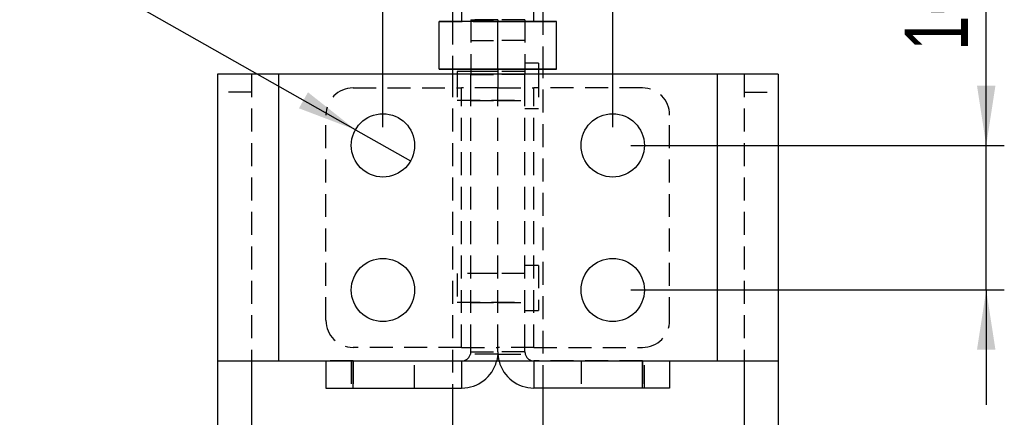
# Model space of a CAD drawing. Extents: x 96 to 730, y 59 to 576.
# Tile 10 of 14: x 350 to 459, y 421 to 465. Entities that reach past the tile are written whole.
import ezdxf

# ---------------------------------------------------------------- set-up
doc = ezdxf.new("R2010")
doc.units = 0
doc.header["$LTSCALE"] = 2
doc.linetypes.add('HIDDEN', pattern=[1.905, 1.27, -0.635])
doc.layers.get('0').update_dxf_attribs({"linetype": 'CONTINUOUS'})
doc.layers.add('FORMATO', color=179, linetype='CONTINUOUS')
doc.styles.add('SLDTEXTSTYLE0', font='TXT', dxfattribs={"width": 0.75})
doc.dimstyles.new('SLDDIMSTYLE0', dxfattribs={"dimtxt": 7, "dimasz": 6.604, "dimexe": 0, "dimexo": 0.0625, "dimgap": 1.75, "dimtad": 1, "dimdec": 3, "dimrnd": 1e-09, "dimzin": 12, "dimtxsty": 'SLDTEXTSTYLE0', "dimsah": 1, "dimcen": 0.09, "dimazin": 3, "dimtfac": 1, "dimtdec": 3, "dimtmove": 0, "dimatfit": 3, "dimtolj": 1, "dimtzin": 12})
doc.dimstyles.new('SLDDIMSTYLE5', dxfattribs={"dimtxt": 7, "dimasz": 6.604, "dimexe": 0, "dimexo": 0.0625, "dimgap": 1.75, "dimtad": 1, "dimdec": 3, "dimrnd": 1e-09, "dimzin": 12, "dimtxsty": 'SLDTEXTSTYLE0', "dimblk1": 'NONE', "dimsah": 1, "dimcen": 0, "dimazin": 3, "dimtfac": 1, "dimtdec": 3, "dimtmove": 0, "dimatfit": 3, "dimtolj": 1, "dimtzin": 12})

# ---------------------------------------------------------------- blocks, each defined once
blk = doc.blocks.new('_D_7')
at = {"layer": 'FORMATO'}
for p, q in [((457.2, 451.46), (457.2, 472.26)), ((417.9, 451.46), (459.2, 451.46)), ((457.2, 435.46), (457.2, 451.46)), ((417.9, 435.46), (459.2, 435.46)), ((457.2, 435.46), (457.2, 422.76))]:
    blk.add_line(p, q, dxfattribs=at)
for points in [[(457.2, 451.46), (458.22, 458.06), (456.18, 458.06)], [(457.2, 435.46), (456.18, 428.85), (458.22, 428.85)]]:
    blk.add_solid(points, dxfattribs=at)
at = {"layer": 'FORMATO', "insert": (448.18, 461.91), "char_height": 7, "attachment_point": 1, "rotation": 90, "style": 'SLDTEXTSTYLE0'}
blk.add_mtext('16', dxfattribs=at)
blk = doc.blocks.new('_D_8')
at = {"layer": 'FORMATO'}
for p, q in [((390.5, 453.46), (390.5, 487.2)), ((415.9, 453.46), (415.9, 487.2)), ((390.5, 485.2), (377.8, 485.2)), ((390.5, 485.2), (415.9, 485.2)), ((415.9, 485.2), (442.61, 485.2))]:
    blk.add_line(p, q, dxfattribs=at)
for points in [[(390.5, 485.2), (383.9, 486.22), (383.9, 484.18)], [(415.9, 485.2), (422.5, 484.18), (422.5, 486.22)]]:
    blk.add_solid(points, dxfattribs=at)
at = {"layer": 'FORMATO', "insert": (424.51, 494.22), "char_height": 7, "attachment_point": 1, "style": 'SLDTEXTSTYLE0'}
blk.add_mtext('25,4', dxfattribs=at)
blk = doc.blocks.new('_D_10')
at = {"layer": 'FORMATO'}
for q in [(350.45, 474.18), (393.54, 449.73)]:
    blk.add_line((387.46, 453.18), q, dxfattribs=at)
blk.add_solid([(387.46, 453.18), (382.21, 457.33), (381.21, 455.56)], dxfattribs=at)
at = {"layer": 'FORMATO', "char_height": 7, "attachment_point": 1, "rotation": 330.4331, "style": 'SLDTEXTSTYLE0'}
for s, insert in [('%%c', (354.87, 481.98)), ('7', (364.1, 476.86))]:
    blk.add_mtext(s, dxfattribs=dict(at, insert=insert))
blk = doc.blocks.new('_NONE')

msp = doc.modelspace()

# ---------------------------------------------------------------- linework, layer by layer
at = {"color": 7, "linetype": 'CONTINUOUS'}
for p, q in [((399.199962, 485.174415), (399.199962, 465.175596)), ((407.199962, 465.175596), (407.199962, 485.174415)), ((398.199962, 467.265167), (398.199962, 465.175462)), ((408.199962, 465.175462), (408.199962, 467.265167)), ((403.199962, 465.176121), (396.699962, 465.175268)), ((396.699962, 459.875268), (396.699962, 465.175268)), ((403.199962, 459.876121), (403.199962, 465.176121)), ((409.699962, 465.175268), (403.199962, 465.176121)), ((409.699962, 459.875268), (409.699962, 465.175268)), ((403.199962, 459.876121), (396.699962, 459.875268)), ((396.699962, 459.875268), (396.699962, 459.873562)), ((396.699962, 459.873562), (403.199962, 459.872709)), ((398.199962, 459.873364), (398.199962, 459.332385)), ((400.199962, 459.624086), (398.699962, 459.624086)), ((398.699962, 459.624086), (398.699962, 459.332385)), ((400.199962, 459.873103), (400.199962, 459.332385)), ((409.699962, 459.875268), (403.199962, 459.876121)), ((403.199962, 459.872709), (409.699962, 459.873562)), ((403.199962, 459.872709), (403.199962, 459.332385)), ((406.199962, 459.873103), (406.199962, 459.332385)), ((407.699962, 459.873301), (407.699962, 459.332385)), ((408.199962, 459.332385), (408.199962, 459.873364)), ((409.699962, 459.873562), (409.699962, 459.875268)), ((372.199963, 459.332385), (372.199963, 427.582386)), ((378.949962, 459.332385), (372.199963, 459.332385)), ((378.949962, 459.332385), (378.949962, 427.582386)), ((427.449963, 459.332385), (378.949962, 459.332385)), ((427.449963, 459.332385), (427.449963, 427.582386)), ((434.199962, 459.332385), (427.449963, 459.332385)), ((434.199962, 459.332385), (434.199962, 427.582386)), ((378.949962, 427.582386), (372.199963, 427.582386)), ((372.199963, 427.582386), (372.199963, 390.523759)), ((375.949963, 427.582386), (375.949963, 390.523759)), ((427.449963, 427.582386), (378.949962, 427.582386)), ((384.199963, 427.582386), (384.199963, 424.607386)), ((399.199962, 427.582386), (399.199962, 424.607386)), ((407.199962, 427.582386), (407.199962, 424.607386)), ((422.199962, 427.582386), (422.199962, 424.607386)), ((434.199962, 427.582386), (427.449963, 427.582386)), ((430.449962, 427.582386), (430.449962, 390.523759)), ((434.199962, 427.582386), (434.199962, 390.523759)), ((384.199963, 424.607386), (387.199961, 424.607386)), ((387.199961, 424.607386), (399.199962, 424.607386)), ((398.199962, 424.607386), (398.199962, 418.289759)), ((419.199963, 424.607386), (407.199962, 424.607386)), ((408.199962, 418.289759), (408.199962, 424.607386)), ((422.199962, 424.607386), (419.199963, 424.607386))]:
    msp.add_line(p, q, dxfattribs=at)
at = {"color": 7, "linetype": 'HIDDEN'}
for p, q in [((396.699962, 465.173562), (403.199962, 465.172709)), ((398.199962, 465.175462), (398.199962, 459.873364)), ((399.199962, 465.175596), (399.199962, 465.174415)), ((403.199962, 465.362971), (400.199962, 465.362971)), ((400.199962, 465.362971), (400.199962, 459.873103)), ((400.199962, 465.362971), (403.199962, 465.362971)), ((403.199962, 465.362971), (403.199962, 465.176121)), ((406.199962, 465.362971), (403.199962, 465.362971)), ((403.199962, 465.172709), (409.699962, 465.173562)), ((406.199962, 465.362971), (406.199962, 459.873103)), ((407.199962, 465.174415), (407.199962, 465.175596)), ((408.199962, 459.873364), (408.199962, 465.175462)), ((400.199962, 463.051212), (403.199962, 463.051212)), ((406.199962, 463.051212), (403.199962, 463.051212)), ((407.699962, 460.536585), (406.199962, 460.536585)), ((407.699962, 460.536585), (407.699962, 459.873301)), ((403.199962, 459.636585), (400.199962, 459.636585)), ((406.199962, 459.624086), (400.199962, 459.624086)), ((403.199962, 459.872709), (403.199962, 459.876121)), ((406.199962, 459.636585), (403.199962, 459.636585)), ((375.949963, 459.332385), (375.949963, 427.582386)), ((378.949962, 459.332385), (378.949962, 427.582386)), ((398.199962, 459.332385), (398.199962, 424.607386)), ((398.699962, 459.332385), (398.699962, 456.449085)), ((400.199962, 459.332385), (400.199962, 459.307385)), ((400.199962, 459.307385), (403.199962, 459.307385)), ((400.199962, 457.807385), (400.199962, 459.307385)), ((403.199962, 459.332385), (403.199962, 459.307385)), ((406.199962, 459.307385), (403.199962, 459.307385)), ((403.199962, 459.307385), (403.199962, 457.807385)), ((406.199962, 459.332385), (406.199962, 459.307385)), ((406.199962, 457.807385), (406.199962, 459.307385)), ((407.699962, 459.332385), (407.699962, 455.536586)), ((408.199962, 424.607386), (408.199962, 459.332385)), ((427.449963, 459.332385), (427.449963, 427.582386)), ((430.449962, 459.332385), (430.449962, 427.582386)), ((375.949963, 457.325474), (372.199963, 457.325474)), ((387.199961, 457.807385), (399.199962, 457.807385)), ((399.199962, 429.107386), (399.199962, 457.807385)), ((403.199962, 457.807385), (399.199962, 457.807385)), ((400.199962, 429.107386), (400.199962, 457.807385)), ((403.199962, 429.107386), (403.199962, 457.807385)), ((403.199962, 457.807385), (407.199962, 457.807385)), ((406.199962, 429.107386), (406.199962, 457.807385)), ((407.199962, 429.107386), (407.199962, 457.807385)), ((419.199963, 457.807385), (407.199962, 457.807385)), ((430.449962, 457.325474), (434.199962, 457.325474)), ((398.699962, 456.449085), (406.199962, 456.449085)), ((400.199962, 456.436587), (403.199962, 456.436587)), ((403.199962, 456.436587), (406.199962, 456.436587)), ((406.199962, 455.536586), (407.699962, 455.536586)), ((384.199963, 432.107386), (384.199963, 454.807387)), ((422.199962, 432.107386), (422.199962, 454.807387)), ((407.699962, 438.184585), (406.199962, 438.184585)), ((407.699962, 438.184585), (407.699962, 433.184585)), ((398.699962, 437.272086), (398.699962, 434.097086)), ((406.199962, 437.272086), (398.699962, 437.272086)), ((403.199962, 437.284586), (400.199962, 437.284586)), ((406.199962, 437.284586), (403.199962, 437.284586)), ((398.699962, 434.097086), (406.199962, 434.097086)), ((400.199962, 434.084586), (403.199962, 434.084586)), ((403.199962, 434.084586), (406.199962, 434.084586)), ((406.199962, 433.184585), (407.699962, 433.184585)), ((399.199962, 429.107386), (387.199961, 429.107386)), ((399.199962, 429.107386), (403.199962, 429.107386)), ((400.199962, 428.607386), (400.199962, 429.107386)), ((407.199962, 429.107386), (403.199962, 429.107386)), ((403.199962, 428.607386), (403.199962, 429.107386)), ((406.199962, 428.607386), (406.199962, 429.107386)), ((407.199962, 429.107386), (419.199963, 429.107386)), ((403.192142, 428.357386), (400.168208, 428.357386)), ((400.199962, 428.607386), (403.199962, 428.607386)), ((403.199962, 428.607386), (403.192142, 428.357386)), ((403.199962, 428.607386), (403.207782, 428.357386)), ((406.199962, 428.607386), (403.199962, 428.607386)), ((403.207782, 428.357386), (406.231716, 428.357386)), ((384.199963, 427.607386), (384.199963, 427.582386)), ((387.199961, 427.607386), (384.199963, 427.607386)), ((386.999962, 427.607386), (386.999962, 424.607386)), ((387.199961, 427.607386), (399.199962, 427.607386)), ((387.199961, 427.607386), (387.199961, 424.607386)), ((387.199961, 427.582386), (387.199961, 427.607386)), ((393.999962, 424.607386), (393.999962, 427.607386)), ((399.199962, 427.607386), (399.199962, 427.582386)), ((407.199962, 427.607386), (407.199962, 427.582386)), ((419.199963, 427.607386), (407.199962, 427.607386)), ((412.399962, 427.607386), (412.399962, 424.607386)), ((419.199963, 427.607386), (422.199962, 427.607386)), ((419.199963, 427.607386), (419.199963, 424.607386)), ((419.199963, 427.582386), (419.199963, 427.607386)), ((419.399963, 424.607386), (419.399963, 427.607386)), ((422.199962, 427.607386), (422.199962, 427.582386))]:
    msp.add_line(p, q, dxfattribs=at)
at = {"color": 8, "linetype": 'CONTINUOUS'}
for p, q in [((387.199961, 424.607386), (387.199961, 427.582386)), ((419.199963, 424.607386), (419.199963, 427.582386))]:
    msp.add_line(p, q, dxfattribs=at)
at = {"color": 7, "linetype": 'HIDDEN', "flags": 128}
for points in [[(401.199962, 465.175201), (402.020942, 465.175283), (402.901042, 465.17532), (403.796131, 465.175313), (404.661326, 465.175261), (405.453242, 465.175164), (406.13217, 465.175033), (406.664064, 465.17487), (407.022254, 465.174683), (407.188777, 465.174482), (407.155285, 465.174277), (406.923457, 465.174084), (406.504917, 465.173901), (405.920653, 465.173748), (405.199962, 465.173629), (404.378983, 465.173547), (403.498883, 465.17351), (402.603793, 465.173517), (401.738598, 465.173569), (400.946682, 465.173663), (400.267755, 465.173797), (399.735861, 465.173961), (399.377671, 465.174147), (399.211147, 465.174348), (399.244639, 465.174549), (399.476467, 465.174747), (399.895007, 465.174925), (400.479271, 465.175082), (401.199962, 465.175201)], [(403.192142, 428.357386), (403.074548, 427.613613), (403.066404, 427.582386)], [(403.207782, 428.357386), (403.325376, 427.613613), (403.33352, 427.582386)]]:
    msp.add_lwpolyline(points, dxfattribs=at)
at = {"color": 7, "linetype": 'CONTINUOUS'}
for centre in [(390.499962, 451.457386), (415.899962, 451.457386), (390.499962, 435.457386), (415.899962, 435.457386)]:
    msp.add_circle(centre, 3.5, dxfattribs=at)
at = {"color": 7, "linetype": 'HIDDEN'}
for centre, radius, start, end in [((387.199962, 454.807386), 3, 90, 180), ((419.199962, 454.807386), 3, 0, 90), ((387.199962, 432.107386), 3, 180, 270), ((419.199962, 432.107386), 3, 270, 0), ((399.199962, 428.607386), 1, 270, 345.52248781), ((407.199962, 428.607386), 1, 194.47751219, 270)]:
    msp.add_arc(centre, radius, start, end, dxfattribs=at)
at = {"color": 7, "linetype": 'CONTINUOUS'}
for centre, start, end in [((399.199962, 428.607386), 270, 345.15233385), ((407.199962, 428.607386), 194.84766615, 270)]:
    msp.add_arc(centre, 4, start, end, dxfattribs=at)
at = {"color": 7, "linetype": 'HIDDEN'}
for points in [[(400.199962, 428.607386), (400.196676, 428.540573), (400.192574, 428.457194), (400.172247, 428.37393), (400.168208, 428.357386)], [(406.199962, 428.607386), (406.203249, 428.540573), (406.207351, 428.457194), (406.227678, 428.37393), (406.231716, 428.357386)]]:
    msp.add_open_spline(points, degree=3, knots=[0, 0, 0, 0, 0.8013108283, 1, 1, 1, 1], dxfattribs=at)

# ---------------------------------------------------------------- dimensions: what is measured, and where the dimension line sits
at = {"layer": 'FORMATO'}
dim = msp.add_linear_dim(base=(415.899962, 485.200835), p1=(390.499962, 451.457386), p2=(415.899962, 451.457386), dimstyle='SLDDIMSTYLE0', dxfattribs=at)
dim.commit()
dim.dimension.update_dxf_attribs({"geometry": '_D_8', "text_midpoint": (433.56017, 485.200835), "dimtype": 160})
dim = msp.add_diameter_dim_2p(p1=(393.544193, 449.730348), p2=(387.455732, 453.184424), dimstyle='SLDDIMSTYLE5', dxfattribs=at)
dim.commit()
dim.dimension.update_dxf_attribs({"geometry": '_D_10', "text_midpoint": (356.936957, 470.498214), "dimtype": 163})
dim = msp.add_linear_dim(base=(457.199962, 451.457386), p1=(415.899962, 435.457386), p2=(415.899962, 451.457386), angle=90, dimstyle='SLDDIMSTYLE0', dxfattribs=at)
dim.commit()
dim.dimension.update_dxf_attribs({"geometry": '_D_7', "text_midpoint": (457.199962, 467.0861), "dimtype": 160})

doc.saveas('drawing.dxf')
